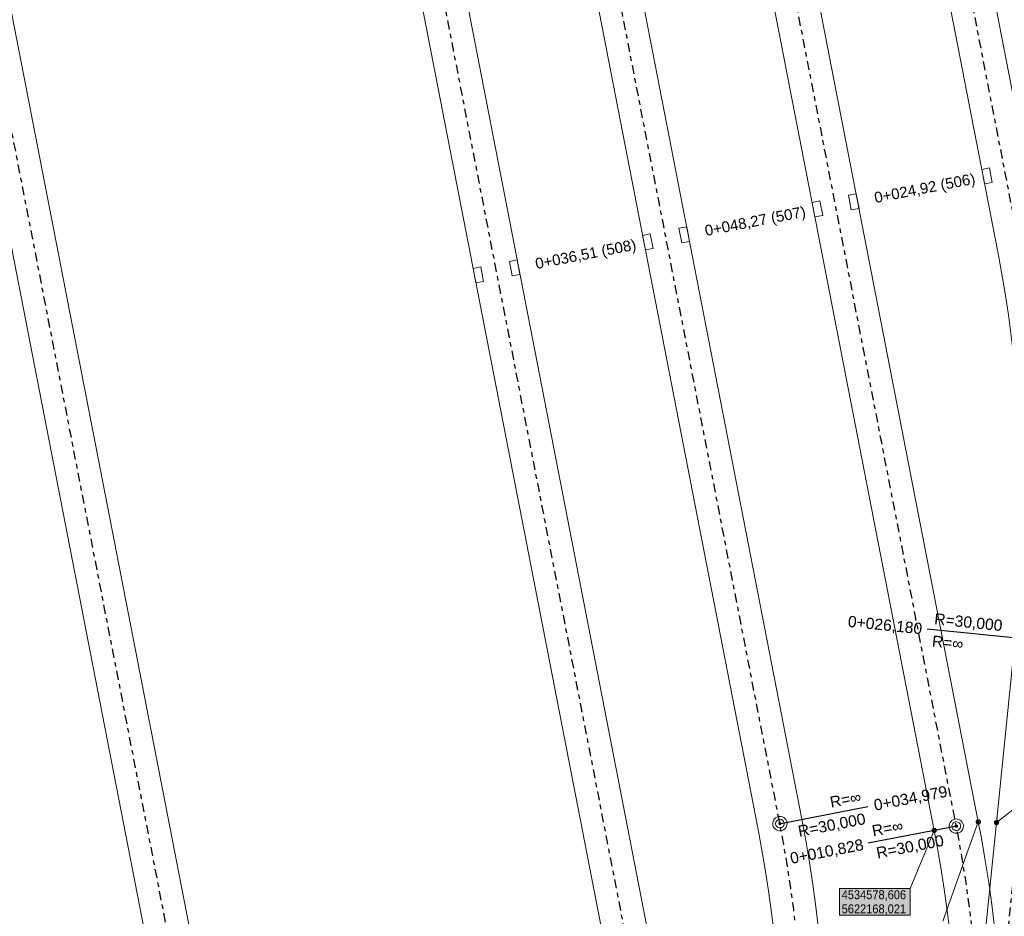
# Model space of a CAD drawing. Extents: x 4534497 to 4534598, y 5622071 to 5622343.
# Tile 15 of 44: x 4534558 to 4534580, y 5622166 to 5622186. Entities that reach past the tile are written whole.
import ezdxf

# ---------------------------------------------------------------- set-up
doc = ezdxf.new("R2010")
doc.units = 0
doc.linetypes.add('LT00000', pattern=[0])
doc.linetypes.add('LT00008', pattern=[0.42, 0.2, -0.1, 0.02, -0.1])
for name, color, linetype, lineweight, true_color in [('A-ELEMENTE', 18, 'LT00000', 5, 0x000000), ('AB_STATIONEN_SCHIENENENTWAESSERUNGEN', 18, 'LT00000', 5, 0x000000), ('ACHSEN', 18, 'LT00000', 5, 0x000000), ('BESCHRIFTUNG', 18, 'LT00000', 5, 0x000000), ('GLEISE', 18, 'LT00000', 5, 0x000000), ('SEW', 18, 'LT00000', 5, 0x000000), ('TXT- KOOR_A505', 18, 'LT00000', 5, 0x000000), ('TXT- KOOR_A506', 18, 'LT00000', 5, 0x000000)]:
    doc.layers.add(name, color=color, linetype=linetype, lineweight=lineweight, true_color=true_color)
doc.styles.add('TS100', font='arial.ttf', dxfattribs={"height": 0.2})

# ---------------------------------------------------------------- blocks, each defined once
blk = doc.blocks.new('SYMB1109')
at = {"color": 0, "linetype": 'ByBlock', "lineweight": -2, "flags": 128}
for points in [[(0.5, 0), (0.489765, 0.100649), (0.459479, 0.197178), (0.410382, 0.285634), (0.344483, 0.362396), (0.264482, 0.424322), (0.173653, 0.468876), (0.075714, 0.494234), (-0.025325, 0.499358), (-0.125326, 0.484039), (-0.220197, 0.448902), (-0.306053, 0.395388), (-0.379379, 0.325686), (-0.437173, 0.242651), (-0.47707, 0.149682), (-0.497435, 0.050584), (-0.497435, -0.050584), (-0.47707, -0.149682), (-0.437173, -0.242651), (-0.379379, -0.325686), (-0.306053, -0.395388), (-0.220197, -0.448902), (-0.125326, -0.484039), (-0.025325, -0.499358), (0.075714, -0.494234), (0.173653, -0.468876), (0.264482, -0.424322), (0.344483, -0.362396), (0.410382, -0.285634), (0.459479, -0.197178), (0.489765, -0.100649), (0.5, 0)], [(0.3, 0), (0.283745, 0.09741), (0.236742, 0.184264), (0.164084, 0.25115), (0.073646, 0.29082), (-0.024774, 0.298975), (-0.120509, 0.274732), (-0.203184, 0.220717), (-0.263842, 0.142784), (-0.295908, 0.049378), (-0.295908, -0.049378), (-0.263842, -0.142784), (-0.203184, -0.220717), (-0.120509, -0.274732), (-0.024774, -0.298975), (0.073646, -0.29082), (0.164084, -0.25115), (0.236742, -0.184264), (0.283745, -0.09741), (0.3, 0)]]:
    blk.add_lwpolyline(points, close=True, dxfattribs=at)
blk = doc.blocks.new('SYMB151')
at = {"color": 0, "linetype": 'ByBlock', "lineweight": -2, "flags": 128}
for points in [[(0.5, 0), (0.489765, 0.100649), (0.459479, 0.197178), (0.410382, 0.285634), (0.344483, 0.362396), (0.264482, 0.424322), (0.173653, 0.468876), (0.075714, 0.494234), (-0.025325, 0.499358), (-0.125326, 0.484039), (-0.220197, 0.448902), (-0.306053, 0.395388), (-0.379379, 0.325686), (-0.437173, 0.242651), (-0.47707, 0.149682), (-0.497435, 0.050584), (-0.497435, -0.050584), (-0.47707, -0.149682), (-0.437173, -0.242651), (-0.379379, -0.325686), (-0.306053, -0.395388), (-0.220197, -0.448902), (-0.125326, -0.484039), (-0.025325, -0.499358), (0.075714, -0.494234), (0.173653, -0.468876), (0.264482, -0.424322), (0.344483, -0.362396), (0.410382, -0.285634), (0.459479, -0.197178), (0.489765, -0.100649), (0.5, 0)], [(0.26, 0), (0.24432, 0.088925), (0.199172, 0.167125), (0.13, 0.225167), (0.045149, 0.25605), (-0.045149, 0.25605), (-0.13, 0.225167), (-0.199172, 0.167125), (-0.24432, 0.088925), (-0.26, 0), (-0.24432, -0.088925), (-0.199172, -0.167125), (-0.13, -0.225167), (-0.045149, -0.25605), (0.045149, -0.25605), (0.13, -0.225167), (0.199172, -0.167125), (0.24432, -0.088925), (0.26, 0)]]:
    blk.add_lwpolyline(points, close=True, dxfattribs=at)
blk = doc.blocks.new('SYMB7000')
at = {"color": 0, "linetype": 'ByBlock', "lineweight": -2}
for p, q in [((-0.165, 0), (0.165, 0)), ((-0.165, 0), (-0.165, -0.175)), ((0.165, 0), (0.165, -0.175)), ((-0.165, -0.175), (0.165, -0.175))]:
    blk.add_line(p, q, dxfattribs=at)
blk = doc.blocks.new('SYMB1')
at = {"color": 0, "linetype": 'ByBlock', "lineweight": -2, "flags": 128}
blk.add_lwpolyline([(0, -0.021257), (-0.015712, 0), (0.010166, 0.012015), (0, -0.021257)], close=True, dxfattribs=at)

msp = doc.modelspace()

# ---------------------------------------------------------------- hatches: boundary and pattern name
at = {"layer": 'TXT- KOOR_A506', "linetype": 'Continuous', "lineweight": 25, "true_color": 0xffffff}
msp.add_hatch(color=7, dxfattribs=at).paths.add_polyline_path([(4534576.491, 5622166.134), (4534578.071, 5622166.134), (4534578.071, 5622166.729), (4534576.491, 5622166.729)])

# ---------------------------------------------------------------- linework, layer by layer
at = {"layer": 'ACHSEN', "color": 34, "linetype": 'LT00008', "lineweight": 25, "true_color": 0x954a00, "flags": 128}
msp.add_lwpolyline([(4534561.452, 5622110.376), (4534561.691, 5622110.962), (4534561.923, 5622111.55), (4534562.148, 5622112.142), (4534562.365, 5622112.736), (4534562.574, 5622113.332), (4534562.776, 5622113.932), (4534562.97, 5622114.534), (4534563.161, 5622115.15), (4534563.299, 5622115.621), (4534563.429, 5622116.093), (4534563.551, 5622116.567), (4534563.665, 5622117.044), (4534563.772, 5622117.522), (4534563.871, 5622118.002), (4534563.962, 5622118.483), (4534564.045, 5622118.966), (4534564.12, 5622119.45), (4534564.188, 5622119.935), (4534564.247, 5622120.421), (4534564.287, 5622120.786), (4534564.827, 5622126.109), (4534565.42, 5622131.949), (4534565.664, 5622134.352), (4534565.721, 5622134.95), (4534565.769, 5622135.548), (4534565.81, 5622136.146), (4534565.843, 5622136.745), (4534565.867, 5622137.345), (4534565.884, 5622137.945), (4534565.893, 5622138.544), (4534565.894, 5622139.144), (4534565.886, 5622139.744), (4534565.871, 5622140.344), (4534565.848, 5622140.944), (4534565.817, 5622141.543), (4534565.777, 5622142.142), (4534565.73, 5622142.74), (4534565.675, 5622143.337), (4534565.612, 5622143.934), (4534565.541, 5622144.53), (4534565.462, 5622145.124), (4534565.375, 5622145.718), (4534565.28, 5622146.31), (4534565.177, 5622146.902), (4534565.066, 5622147.49), (4534533.843, 5622308.014), (4534533.753, 5622308.496), (4534533.671, 5622308.979), (4534533.597, 5622309.463), (4534533.532, 5622309.949), (4534533.474, 5622310.435), (4534533.424, 5622310.922), (4534533.381, 5622311.41), (4534533.347, 5622311.899), (4534533.321, 5622312.388), (4534533.303, 5622312.878), (4534533.293, 5622313.368), (4534533.291, 5622313.734), (4534533.295, 5622314.367), (4534533.306, 5622314.999), (4534533.326, 5622315.631), (4534533.354, 5622316.263), (4534533.39, 5622316.895), (4534533.434, 5622317.526), (4534533.485, 5622318.156), (4534533.547, 5622318.799)], dxfattribs=at)
at = {"layer": 'ACHSEN', "color": 53, "linetype": 'LT00008', "lineweight": 25, "true_color": 0xcfff40, "flags": 128}
msp.add_lwpolyline([(4534576.522, 5622146.574), (4534576.762, 5622147.16), (4534576.994, 5622147.748), (4534577.218, 5622148.339), (4534577.435, 5622148.934), (4534577.645, 5622149.53), (4534577.847, 5622150.13), (4534578.041, 5622150.732), (4534578.232, 5622151.348), (4534578.369, 5622151.819), (4534578.499, 5622152.291), (4534578.621, 5622152.765), (4534578.736, 5622153.242), (4534578.843, 5622153.72), (4534578.942, 5622154.2), (4534579.033, 5622154.681), (4534579.116, 5622155.164), (4534579.191, 5622155.648), (4534579.258, 5622156.133), (4534579.318, 5622156.619), (4534579.357, 5622156.984), (4534579.898, 5622162.307), (4534580.491, 5622168.147), (4534580.908, 5622172.257), (4534580.953, 5622172.744), (4534580.991, 5622173.233), (4534581.021, 5622173.722), (4534581.042, 5622174.211), (4534581.056, 5622174.701), (4534581.061, 5622175.191), (4534581.059, 5622175.681), (4534581.048, 5622176.17), (4534581.03, 5622176.66), (4534581.004, 5622177.149), (4534580.969, 5622177.638), (4534580.927, 5622178.126), (4534580.876, 5622178.613), (4534580.818, 5622179.1), (4534580.752, 5622179.585), (4534580.678, 5622180.069), (4534580.596, 5622180.552), (4534580.51, 5622181.015), (4534558.669, 5622293.298), (4534558.572, 5622293.778), (4534558.466, 5622294.257), (4534558.353, 5622294.733), (4534558.233, 5622295.208), (4534558.104, 5622295.681), (4534557.968, 5622296.151), (4534557.824, 5622296.62), (4534557.672, 5622297.085), (4534557.513, 5622297.549), (4534557.346, 5622298.009), (4534557.172, 5622298.467), (4534556.99, 5622298.922), (4534556.801, 5622299.374), (4534556.605, 5622299.823), (4534556.401, 5622300.268), (4534556.19, 5622300.711), (4534555.972, 5622301.149), (4534555.755, 5622301.568), (4534553.828, 5622305.222), (4534551.089, 5622310.413), (4534548.593, 5622315.145), (4534546.691, 5622318.749)], dxfattribs=at)
at = {"layer": 'ACHSEN', "color": 120, "linetype": 'LT00008', "lineweight": 25, "true_color": 0x00ffbf, "flags": 128}
msp.add_lwpolyline([(4534571.176, 5622133.733), (4534571.415, 5622134.318), (4534571.647, 5622134.907), (4534571.872, 5622135.498), (4534572.089, 5622136.092), (4534572.298, 5622136.689), (4534572.5, 5622137.288), (4534572.695, 5622137.89), (4534572.885, 5622138.507), (4534573.023, 5622138.977), (4534573.153, 5622139.449), (4534573.275, 5622139.924), (4534573.39, 5622140.4), (4534573.496, 5622140.878), (4534573.595, 5622141.358), (4534573.686, 5622141.839), (4534573.769, 5622142.322), (4534573.845, 5622142.806), (4534573.912, 5622143.291), (4534573.971, 5622143.778), (4534574.011, 5622144.142), (4534574.551, 5622149.465), (4534575.144, 5622155.305), (4534575.561, 5622159.415), (4534575.607, 5622159.903), (4534575.645, 5622160.391), (4534575.674, 5622160.88), (4534575.696, 5622161.37), (4534575.709, 5622161.859), (4534575.715, 5622162.349), (4534575.712, 5622162.839), (4534575.702, 5622163.329), (4534575.684, 5622163.818), (4534575.657, 5622164.308), (4534575.623, 5622164.796), (4534575.58, 5622165.284), (4534575.53, 5622165.772), (4534575.472, 5622166.258), (4534575.406, 5622166.743), (4534575.331, 5622167.228), (4534575.249, 5622167.711), (4534575.163, 5622168.174), (4534548.37, 5622305.918), (4534548.273, 5622306.398), (4534548.167, 5622306.876), (4534548.054, 5622307.353), (4534547.934, 5622307.828), (4534547.805, 5622308.3), (4534547.669, 5622308.771), (4534547.525, 5622309.239), (4534547.373, 5622309.705), (4534547.214, 5622310.168), (4534547.047, 5622310.629), (4534546.873, 5622311.087), (4534546.691, 5622311.542), (4534546.502, 5622311.994), (4534546.306, 5622312.443), (4534546.102, 5622312.888), (4534545.891, 5622313.33), (4534545.673, 5622313.769), (4534545.433, 5622314.231), (4534543.629, 5622317.638)], dxfattribs=at)
at = {"layer": 'ACHSEN', "color": 4, "linetype": 'LT00008', "lineweight": 25, "true_color": 0x2bf4ff, "flags": 128}
msp.add_lwpolyline([(4534574.046, 5622144.49), (4534574.106, 5622145.12), (4534574.158, 5622145.75), (4534574.202, 5622146.381), (4534574.238, 5622147.013), (4534574.266, 5622147.645), (4534574.286, 5622148.277), (4534574.298, 5622148.909), (4534574.302, 5622149.555), (4534574.298, 5622150.045), (4534574.286, 5622150.534), (4534574.265, 5622151.024), (4534574.237, 5622151.513), (4534574.201, 5622152.001), (4534574.157, 5622152.489), (4534574.105, 5622152.976), (4534574.045, 5622153.463), (4534573.977, 5622153.948), (4534573.901, 5622154.432), (4534573.818, 5622154.914), (4534573.75, 5622155.275), (4534543.117, 5622312.759), (4534542.44, 5622316.22), (4534542.247, 5622317.2)], dxfattribs=at)
at = {"layer": 'ACHSEN', "color": 80, "linetype": 'LT00008', "lineweight": 25, "true_color": 0x40ff00, "flags": 128}
msp.add_lwpolyline([(4534579.392, 5622157.332), (4534579.452, 5622157.962), (4534579.504, 5622158.592), (4534579.548, 5622159.223), (4534579.584, 5622159.854), (4534579.612, 5622160.486), (4534579.632, 5622161.118), (4534579.644, 5622161.751), (4534579.648, 5622162.396), (4534579.644, 5622162.886), (4534579.632, 5622163.376), (4534579.612, 5622163.865), (4534579.584, 5622164.355), (4534579.548, 5622164.843), (4534579.504, 5622165.331), (4534579.452, 5622165.818), (4534579.392, 5622166.304), (4534579.324, 5622166.789), (4534579.248, 5622167.273), (4534579.164, 5622167.756), (4534579.096, 5622168.117), (4534552.524, 5622304.727), (4534552.427, 5622305.207), (4534552.321, 5622305.685), (4534552.208, 5622306.162), (4534552.087, 5622306.637), (4534551.959, 5622307.109), (4534551.822, 5622307.58), (4534551.679, 5622308.048), (4534551.527, 5622308.514), (4534551.368, 5622308.977), (4534551.201, 5622309.438), (4534551.027, 5622309.896), (4534550.892, 5622310.237), (4534550.651, 5622310.822), (4534550.403, 5622311.403), (4534550.148, 5622311.982), (4534549.885, 5622312.557), (4534549.615, 5622313.129), (4534549.338, 5622313.698), (4534549.054, 5622314.263), (4534548.756, 5622314.836)], dxfattribs=at)
at = {"layer": 'BESCHRIFTUNG', "color": 53, "lineweight": 25, "true_color": 0xcfff40}
msp.add_line((4534580.933, 5622172.254), (4534578.446, 5622172.507), dxfattribs=at)
at = {"layer": 'BESCHRIFTUNG', "color": 120, "lineweight": 25, "true_color": 0x00ffbf}
msp.add_line((4534575.188, 5622168.179), (4534577.126, 5622168.556), dxfattribs=at)
at = {"layer": 'BESCHRIFTUNG', "color": 80, "lineweight": 25, "true_color": 0x40ff00}
msp.add_line((4534579.072, 5622168.112), (4534577.133, 5622167.735), dxfattribs=at)
at = {"layer": 'GLEISE', "color": 18, "lineweight": 18, "true_color": 0x000000, "flags": 128}
for points in [[(4534576.984, 5622146.382), (4534577.226, 5622146.974), (4534577.46, 5622147.568), (4534577.687, 5622148.165), (4534577.906, 5622148.765), (4534578.118, 5622149.368), (4534578.322, 5622149.973), (4534578.518, 5622150.581), (4534578.71, 5622151.204), (4534578.85, 5622151.682), (4534578.982, 5622152.162), (4534579.107, 5622152.644), (4534579.223, 5622153.129), (4534579.332, 5622153.615), (4534579.432, 5622154.103), (4534579.525, 5622154.592), (4534579.609, 5622155.083), (4534579.686, 5622155.575), (4534579.754, 5622156.068), (4534579.815, 5622156.563), (4534579.855, 5622156.933), (4534580.395, 5622162.256), (4534580.988, 5622168.096), (4534581.405, 5622172.206), (4534581.452, 5622172.702), (4534581.49, 5622173.199), (4534581.52, 5622173.696), (4534581.542, 5622174.193), (4534581.556, 5622174.691), (4534581.561, 5622175.189), (4534581.559, 5622175.687), (4534581.548, 5622176.185), (4534581.529, 5622176.683), (4534581.503, 5622177.18), (4534581.468, 5622177.677), (4534581.425, 5622178.173), (4534581.373, 5622178.669), (4534581.314, 5622179.163), (4534581.247, 5622179.657), (4534581.171, 5622180.149), (4534581.088, 5622180.64), (4534581, 5622181.111), (4534559.16, 5622293.393), (4534559.061, 5622293.882), (4534558.954, 5622294.368), (4534558.839, 5622294.853), (4534558.716, 5622295.335), (4534558.585, 5622295.816), (4534558.447, 5622296.294), (4534558.3, 5622296.77), (4534558.146, 5622297.244), (4534557.984, 5622297.715), (4534557.815, 5622298.183), (4534557.638, 5622298.649), (4534557.453, 5622299.111), (4534557.261, 5622299.571), (4534557.061, 5622300.027), (4534556.854, 5622300.48), (4534556.64, 5622300.93), (4534556.418, 5622301.375), (4534556.198, 5622301.801), (4534554.27, 5622305.455), (4534551.531, 5622310.647), (4534549.035, 5622315.379), (4534547.134, 5622318.983)], [(4534560.99, 5622110.569), (4534561.227, 5622111.148), (4534561.457, 5622111.731), (4534561.679, 5622112.316), (4534561.894, 5622112.904), (4534562.101, 5622113.495), (4534562.301, 5622114.088), (4534562.494, 5622114.684), (4534562.682, 5622115.295), (4534562.818, 5622115.757), (4534562.946, 5622116.222), (4534563.066, 5622116.688), (4534563.178, 5622117.156), (4534563.283, 5622117.627), (4534563.38, 5622118.098), (4534563.47, 5622118.572), (4534563.552, 5622119.047), (4534563.626, 5622119.523), (4534563.692, 5622120), (4534563.75, 5622120.478), (4534563.789, 5622120.836), (4534564.33, 5622126.159), (4534564.923, 5622131.999), (4534565.167, 5622134.403), (4534565.223, 5622134.993), (4534565.271, 5622135.585), (4534565.311, 5622136.177), (4534565.343, 5622136.769), (4534565.368, 5622137.362), (4534565.384, 5622137.955), (4534565.393, 5622138.548), (4534565.394, 5622139.142), (4534565.386, 5622139.735), (4534565.371, 5622140.328), (4534565.348, 5622140.921), (4534565.317, 5622141.514), (4534565.279, 5622142.106), (4534565.232, 5622142.697), (4534565.177, 5622143.288), (4534565.115, 5622143.878), (4534565.045, 5622144.467), (4534564.966, 5622145.055), (4534564.88, 5622145.642), (4534564.787, 5622146.228), (4534564.685, 5622146.813), (4534564.576, 5622147.395), (4534533.352, 5622307.919), (4534533.261, 5622308.408), (4534533.178, 5622308.899), (4534533.103, 5622309.392), (4534533.036, 5622309.885), (4534532.977, 5622310.38), (4534532.926, 5622310.875), (4534532.883, 5622311.372), (4534532.848, 5622311.868), (4534532.822, 5622312.366), (4534532.803, 5622312.864), (4534532.793, 5622313.361), (4534532.791, 5622313.734), (4534532.795, 5622314.373), (4534532.807, 5622315.012), (4534532.827, 5622315.65), (4534532.855, 5622316.288), (4534532.891, 5622316.926), (4534532.935, 5622317.563), (4534532.987, 5622318.2), (4534533.049, 5622318.849)], [(4534561.914, 5622110.184), (4534562.155, 5622110.776), (4534562.39, 5622111.37), (4534562.616, 5622111.967), (4534562.836, 5622112.567), (4534563.047, 5622113.17), (4534563.251, 5622113.775), (4534563.447, 5622114.383), (4534563.64, 5622115.006), (4534563.78, 5622115.484), (4534563.912, 5622115.964), (4534564.036, 5622116.446), (4534564.152, 5622116.931), (4534564.261, 5622117.417), (4534564.362, 5622117.905), (4534564.454, 5622118.394), (4534564.539, 5622118.885), (4534564.615, 5622119.377), (4534564.684, 5622119.87), (4534564.744, 5622120.365), (4534564.784, 5622120.735), (4534565.324, 5622126.058), (4534565.917, 5622131.898), (4534566.162, 5622134.302), (4534566.219, 5622134.906), (4534566.268, 5622135.51), (4534566.309, 5622136.116), (4534566.342, 5622136.721), (4534566.367, 5622137.327), (4534566.384, 5622137.934), (4534566.393, 5622138.541), (4534566.394, 5622139.147), (4534566.386, 5622139.754), (4534566.371, 5622140.36), (4534566.347, 5622140.966), (4534566.316, 5622141.572), (4534566.276, 5622142.178), (4534566.228, 5622142.782), (4534566.172, 5622143.387), (4534566.109, 5622143.99), (4534566.037, 5622144.592), (4534565.957, 5622145.194), (4534565.869, 5622145.794), (4534565.773, 5622146.393), (4534565.669, 5622146.991), (4534565.557, 5622147.586), (4534534.333, 5622308.11), (4534534.245, 5622308.583), (4534534.165, 5622309.058), (4534534.092, 5622309.534), (4534534.028, 5622310.012), (4534533.971, 5622310.49), (4534533.921, 5622310.969), (4534533.88, 5622311.449), (4534533.846, 5622311.93), (4534533.821, 5622312.411), (4534533.803, 5622312.892), (4534533.793, 5622313.374), (4534533.791, 5622313.735), (4534533.795, 5622314.361), (4534533.806, 5622314.987), (4534533.826, 5622315.613), (4534533.853, 5622316.238), (4534533.889, 5622316.863), (4534533.932, 5622317.488), (4534533.984, 5622318.112), (4534534.044, 5622318.748)], [(4534576.061, 5622146.767), (4534576.298, 5622147.346), (4534576.528, 5622147.929), (4534576.75, 5622148.514), (4534576.965, 5622149.102), (4534577.172, 5622149.693), (4534577.372, 5622150.286), (4534577.564, 5622150.882), (4534577.753, 5622151.493), (4534577.888, 5622151.955), (4534578.016, 5622152.42), (4534578.136, 5622152.886), (4534578.249, 5622153.354), (4534578.354, 5622153.825), (4534578.451, 5622154.296), (4534578.541, 5622154.77), (4534578.622, 5622155.245), (4534578.696, 5622155.721), (4534578.763, 5622156.198), (4534578.821, 5622156.676), (4534578.86, 5622157.034), (4534579.4, 5622162.357), (4534579.993, 5622168.197), (4534580.41, 5622172.307), (4534580.455, 5622172.787), (4534580.492, 5622173.267), (4534580.521, 5622173.748), (4534580.542, 5622174.229), (4534580.556, 5622174.711), (4534580.561, 5622175.192), (4534580.559, 5622175.674), (4534580.549, 5622176.156), (4534580.531, 5622176.637), (4534580.505, 5622177.118), (4534580.471, 5622177.599), (4534580.429, 5622178.079), (4534580.38, 5622178.558), (4534580.322, 5622179.036), (4534580.257, 5622179.513), (4534580.184, 5622179.99), (4534580.104, 5622180.465), (4534580.019, 5622180.92), (4534558.178, 5622293.203), (4534558.083, 5622293.675), (4534557.979, 5622294.145), (4534557.868, 5622294.614), (4534557.749, 5622295.081), (4534557.623, 5622295.546), (4534557.489, 5622296.008), (4534557.347, 5622296.469), (4534557.198, 5622296.927), (4534557.041, 5622297.382), (4534556.877, 5622297.835), (4534556.706, 5622298.286), (4534556.527, 5622298.733), (4534556.342, 5622299.177), (4534556.148, 5622299.619), (4534555.948, 5622300.057), (4534555.741, 5622300.492), (4534555.526, 5622300.923), (4534555.313, 5622301.334), (4534553.386, 5622304.988), (4534550.647, 5622310.18), (4534548.151, 5622314.912), (4534546.249, 5622318.516)], [(4534571.638, 5622133.541), (4534571.879, 5622134.132), (4534572.114, 5622134.726), (4534572.34, 5622135.323), (4534572.56, 5622135.923), (4534572.771, 5622136.526), (4534572.975, 5622137.131), (4534573.171, 5622137.739), (4534573.364, 5622138.362), (4534573.504, 5622138.84), (4534573.636, 5622139.32), (4534573.76, 5622139.803), (4534573.877, 5622140.287), (4534573.985, 5622140.773), (4534574.086, 5622141.261), (4534574.178, 5622141.75), (4534574.263, 5622142.241), (4534574.339, 5622142.733), (4534574.408, 5622143.227), (4534574.468, 5622143.721), (4534574.508, 5622144.092), (4534575.049, 5622149.414), (4534575.642, 5622155.254), (4534576.059, 5622159.364), (4534576.105, 5622159.86), (4534576.143, 5622160.357), (4534576.173, 5622160.854), (4534576.195, 5622161.352), (4534576.209, 5622161.85), (4534576.215, 5622162.348), (4534576.212, 5622162.846), (4534576.202, 5622163.344), (4534576.183, 5622163.841), (4534576.156, 5622164.339), (4534576.121, 5622164.835), (4534576.078, 5622165.332), (4534576.027, 5622165.827), (4534575.968, 5622166.322), (4534575.9, 5622166.815), (4534575.825, 5622167.307), (4534575.742, 5622167.798), (4534575.654, 5622168.269), (4534548.861, 5622306.013), (4534548.762, 5622306.501), (4534548.655, 5622306.988), (4534548.54, 5622307.472), (4534548.417, 5622307.955), (4534548.286, 5622308.436), (4534548.148, 5622308.914), (4534548.001, 5622309.39), (4534547.847, 5622309.864), (4534547.685, 5622310.335), (4534547.516, 5622310.803), (4534547.339, 5622311.268), (4534547.154, 5622311.731), (4534546.962, 5622312.19), (4534546.762, 5622312.647), (4534546.555, 5622313.1), (4534546.341, 5622313.549), (4534546.119, 5622313.995), (4534545.875, 5622314.465), (4534544.071, 5622317.872)], [(4534574.543, 5622144.44), (4534574.604, 5622145.076), (4534574.656, 5622145.713), (4534574.701, 5622146.35), (4534574.737, 5622146.987), (4534574.765, 5622147.626), (4534574.786, 5622148.264), (4534574.798, 5622148.903), (4534574.802, 5622149.555), (4534574.798, 5622150.053), (4534574.785, 5622150.551), (4534574.765, 5622151.048), (4534574.736, 5622151.546), (4534574.7, 5622152.042), (4534574.655, 5622152.538), (4534574.602, 5622153.034), (4534574.541, 5622153.528), (4534574.472, 5622154.021), (4534574.395, 5622154.513), (4534574.31, 5622155.004), (4534574.241, 5622155.37), (4534543.608, 5622312.855), (4534542.931, 5622316.316), (4534542.738, 5622317.296)], [(4534570.714, 5622133.925), (4534570.951, 5622134.505), (4534571.181, 5622135.087), (4534571.403, 5622135.672), (4534571.618, 5622136.26), (4534571.826, 5622136.851), (4534572.025, 5622137.445), (4534572.218, 5622138.04), (4534572.406, 5622138.651), (4534572.542, 5622139.113), (4534572.67, 5622139.578), (4534572.79, 5622140.044), (4534572.902, 5622140.513), (4534573.007, 5622140.983), (4534573.105, 5622141.455), (4534573.194, 5622141.928), (4534573.276, 5622142.403), (4534573.35, 5622142.879), (4534573.416, 5622143.356), (4534573.475, 5622143.834), (4534573.513, 5622144.193), (4534574.054, 5622149.515), (4534574.647, 5622155.355), (4534575.064, 5622159.465), (4534575.109, 5622159.945), (4534575.146, 5622160.425), (4534575.175, 5622160.906), (4534575.196, 5622161.388), (4534575.209, 5622161.869), (4534575.215, 5622162.351), (4534575.212, 5622162.832), (4534575.202, 5622163.314), (4534575.184, 5622163.796), (4534575.158, 5622164.277), (4534575.124, 5622164.757), (4534575.083, 5622165.237), (4534575.033, 5622165.716), (4534574.976, 5622166.194), (4534574.911, 5622166.672), (4534574.838, 5622167.148), (4534574.757, 5622167.623), (4534574.672, 5622168.078), (4534547.879, 5622305.822), (4534547.784, 5622306.294), (4534547.68, 5622306.765), (4534547.569, 5622307.233), (4534547.45, 5622307.7), (4534547.324, 5622308.165), (4534547.19, 5622308.628), (4534547.048, 5622309.088), (4534546.899, 5622309.546), (4534546.742, 5622310.002), (4534546.578, 5622310.455), (4534546.407, 5622310.905), (4534546.229, 5622311.353), (4534546.043, 5622311.797), (4534545.849, 5622312.238), (4534545.649, 5622312.676), (4534545.442, 5622313.111), (4534545.227, 5622313.542), (4534544.991, 5622313.997), (4534543.187, 5622317.403)], [(4534573.549, 5622144.541), (4534573.608, 5622145.164), (4534573.659, 5622145.788), (4534573.703, 5622146.413), (4534573.738, 5622147.038), (4534573.766, 5622147.664), (4534573.786, 5622148.289), (4534573.798, 5622148.915), (4534573.802, 5622149.555), (4534573.798, 5622150.036), (4534573.786, 5622150.518), (4534573.766, 5622150.999), (4534573.738, 5622151.48), (4534573.703, 5622151.961), (4534573.66, 5622152.44), (4534573.608, 5622152.919), (4534573.549, 5622153.397), (4534573.483, 5622153.874), (4534573.408, 5622154.35), (4534573.326, 5622154.825), (4534573.259, 5622155.179), (4534542.626, 5622312.664), (4534541.95, 5622316.123), (4534541.757, 5622317.103)], [(4534579.89, 5622157.282), (4534579.95, 5622157.918), (4534580.003, 5622158.554), (4534580.047, 5622159.191), (4534580.084, 5622159.829), (4534580.112, 5622160.467), (4534580.132, 5622161.106), (4534580.144, 5622161.744), (4534580.148, 5622162.396), (4534580.144, 5622162.894), (4534580.132, 5622163.392), (4534580.111, 5622163.89), (4534580.083, 5622164.387), (4534580.046, 5622164.884), (4534580.001, 5622165.38), (4534579.948, 5622165.875), (4534579.887, 5622166.37), (4534579.818, 5622166.863), (4534579.741, 5622167.355), (4534579.656, 5622167.846), (4534579.587, 5622168.212), (4534553.015, 5622304.822), (4534552.916, 5622305.31), (4534552.809, 5622305.797), (4534552.694, 5622306.281), (4534552.571, 5622306.764), (4534552.44, 5622307.244), (4534552.302, 5622307.723), (4534552.155, 5622308.199), (4534552.001, 5622308.673), (4534551.839, 5622309.144), (4534551.67, 5622309.612), (4534551.493, 5622310.077), (4534551.355, 5622310.424), (4534551.112, 5622311.015), (4534550.862, 5622311.602), (4534550.604, 5622312.187), (4534550.338, 5622312.768), (4534550.066, 5622313.346), (4534549.786, 5622313.92), (4534549.499, 5622314.49), (4534549.198, 5622315.069)], [(4534578.895, 5622157.383), (4534578.954, 5622158.006), (4534579.006, 5622158.63), (4534579.049, 5622159.255), (4534579.085, 5622159.88), (4534579.113, 5622160.505), (4534579.132, 5622161.131), (4534579.144, 5622161.757), (4534579.148, 5622162.396), (4534579.144, 5622162.878), (4534579.132, 5622163.359), (4534579.112, 5622163.841), (4534579.085, 5622164.322), (4534579.049, 5622164.802), (4534579.006, 5622165.282), (4534578.955, 5622165.761), (4534578.896, 5622166.239), (4534578.829, 5622166.716), (4534578.755, 5622167.192), (4534578.672, 5622167.667), (4534578.606, 5622168.021), (4534552.033, 5622304.631), (4534551.937, 5622305.103), (4534551.834, 5622305.574), (4534551.723, 5622306.042), (4534551.604, 5622306.509), (4534551.477, 5622306.974), (4534551.343, 5622307.437), (4534551.202, 5622307.897), (4534551.053, 5622308.355), (4534550.896, 5622308.811), (4534550.732, 5622309.264), (4534550.561, 5622309.714), (4534550.428, 5622310.049), (4534550.19, 5622310.628), (4534549.944, 5622311.204), (4534549.691, 5622311.777), (4534549.431, 5622312.347), (4534549.164, 5622312.913), (4534548.89, 5622313.476), (4534548.608, 5622314.035), (4534548.314, 5622314.602)]]:
    msp.add_lwpolyline(points, dxfattribs=at)
at = {"layer": 'TXT- KOOR_A505'}
msp.add_line((4534581.362, 5622169.273), (4534579.993, 5622168.197), dxfattribs=at)
at = {"layer": 'TXT- KOOR_A505', "flags": 128}
msp.add_lwpolyline([(4534579.963, 5622168.236), (4534579.989, 5622168.246), (4534580.013, 5622168.242), (4534580.032, 5622168.228), (4534580.042, 5622168.202), (4534580.039, 5622168.178), (4534580.024, 5622168.158), (4534579.997, 5622168.148), (4534579.971, 5622168.153), (4534579.954, 5622168.166), (4534579.945, 5622168.187), (4534579.947, 5622168.214), (4534579.963, 5622168.236)], close=True, dxfattribs=at)
msp.add_lwpolyline([(4534579.957, 5622168.194), (4534579.982, 5622168.163), (4534580.01, 5622168.159), (4534579.961, 5622168.222), (4534579.976, 5622168.235), (4534580.026, 5622168.172), (4534580.029, 5622168.2), (4534580.004, 5622168.231)], dxfattribs=at)
at = {"layer": 'TXT- KOOR_A506'}
for p, q in [((4534578.793, 5622166.002), (4534579.587, 5622168.212)), ((4534578.071, 5622166.729), (4534578.606, 5622168.021))]:
    msp.add_line(p, q, dxfattribs=at)
at = {"layer": 'TXT- KOOR_A506', "flags": 128}
for points in [[(4534579.633, 5622168.195), (4534579.617, 5622168.172), (4534579.594, 5622168.163), (4534579.571, 5622168.165), (4534579.548, 5622168.182), (4534579.539, 5622168.204), (4534579.541, 5622168.229), (4534579.558, 5622168.252), (4534579.582, 5622168.261), (4534579.604, 5622168.259), (4534579.623, 5622168.246), (4534579.636, 5622168.222), (4534579.633, 5622168.195)], [(4534578.651, 5622168.002), (4534578.633, 5622167.98), (4534578.61, 5622167.972), (4534578.587, 5622167.975), (4534578.565, 5622167.993), (4534578.557, 5622168.015), (4534578.56, 5622168.04), (4534578.578, 5622168.062), (4534578.603, 5622168.07), (4534578.624, 5622168.067), (4534578.643, 5622168.053), (4534578.655, 5622168.029), (4534578.651, 5622168.002)], [(4534576.491, 5622166.134), (4534578.071, 5622166.134), (4534578.071, 5622166.729), (4534576.491, 5622166.729), (4534576.491, 5622166.134)]]:
    msp.add_lwpolyline(points, close=True, dxfattribs=at)
for points in [[(4534579.616, 5622168.234), (4534579.578, 5622168.247), (4534579.553, 5622168.235), (4534579.628, 5622168.208), (4534579.621, 5622168.189), (4534579.546, 5622168.216), (4534579.558, 5622168.191), (4534579.596, 5622168.177)], [(4534578.635, 5622168.041), (4534578.598, 5622168.057), (4534578.572, 5622168.046), (4534578.646, 5622168.015), (4534578.639, 5622167.997), (4534578.565, 5622168.027), (4534578.576, 5622168.001), (4534578.613, 5622167.986)]]:
    msp.add_lwpolyline(points, dxfattribs=at)

# ---------------------------------------------------------------- block references
at = {"layer": 'A-ELEMENTE', "color": 18, "true_color": 0x000000, "xscale": 0.32, "yscale": 0.32, "zscale": 0.32, "rotation": 11.00727}
for p in [(4534575.163, 5622168.174), (4534579.096, 5622168.117)]:
    msp.add_blockref('SYMB1109', p, dxfattribs=at)
at = {"layer": 'AB_STATIONEN_SCHIENENENTWAESSERUNGEN', "color": 155, "true_color": 0x2771ad, "xscale": 0.001, "yscale": 0.001, "zscale": 0.001}
for p in [(4534576.405, 5622181.952), (4534572.626, 5622181.217), (4534568.847, 5622180.48)]:
    msp.add_blockref('SYMB1', p, dxfattribs=at)
at = {"layer": 'BESCHRIFTUNG', "color": 120, "true_color": 0x00ffbf, "xscale": 0.05, "yscale": 0.05, "zscale": 0.05, "rotation": 11.00727}
msp.add_blockref('SYMB151', (4534575.163, 5622168.174), dxfattribs=at)
at = {"layer": 'BESCHRIFTUNG', "color": 80, "true_color": 0x40ff00, "xscale": 0.05, "yscale": 0.05, "zscale": 0.05, "rotation": 191.00727}
msp.add_blockref('SYMB151', (4534579.096, 5622168.117), dxfattribs=at)
at = {"layer": 'SEW', "color": 155, "true_color": 0x2771ad}
for p, rotation in [((4534579.694, 5622182.591), 101.00727), ((4534575.914, 5622181.856), 101.00727), ((4534576.896, 5622182.047), 281.00727), ((4534573.117, 5622181.312), 281.00727), ((4534572.135, 5622181.121), 101.00727), ((4534569.338, 5622180.576), 281.00727), ((4534568.356, 5622180.385), 101.00727)]:
    msp.add_blockref('SYMB7000', p, dxfattribs=dict(at, rotation=rotation))

# ---------------------------------------------------------------- texts
at = {"layer": 'AB_STATIONEN_SCHIENENENTWAESSERUNGEN', "color": 155, "lineweight": 50, "true_color": 0x2771ad, "style": 'TS100'}
for s, p in [('0+024,92 (506)', (4534577.294, 5622182.002)), ('0+048,27 (507)', (4534573.515, 5622181.267)), ('0+036,51 (508)', (4534569.736, 5622180.531))]:
    msp.add_text(s, height=0.24, rotation=11.0073, dxfattribs=at).set_placement(p)
at = {"layer": 'BESCHRIFTUNG', "color": 53, "lineweight": 25, "true_color": 0xcfff40, "style": 'TS100'}
for s, p in [('0+026,180', (4534576.67, 5622172.561)), ('R=30,000', (4534578.595, 5622172.617))]:
    msp.add_text(s, height=0.25, rotation=354.2018, dxfattribs=at).set_placement(p)
at = {"layer": 'BESCHRIFTUNG', "color": 53, "lineweight": 25, "true_color": 0xcfff40, "style": 'TS100', "width": 0.99}
msp.add_text('R=∞', height=0.25, rotation=354.2018, dxfattribs=at).set_placement((4534578.545, 5622172.12))
at = {"layer": 'BESCHRIFTUNG', "color": 120, "lineweight": 25, "true_color": 0x00ffbf, "style": 'TS100', "width": 0.99}
msp.add_text('R=∞', height=0.25, rotation=11.0073, dxfattribs=at).set_placement((4534576.307, 5622168.524))
at = {"layer": 'BESCHRIFTUNG', "color": 120, "lineweight": 25, "true_color": 0x00ffbf, "style": 'TS100'}
for s, p in [('0+034,979', (4534577.285, 5622168.459)), ('R=30,000', (4534575.595, 5622167.876))]:
    msp.add_text(s, height=0.25, rotation=11.0073, dxfattribs=at).set_placement(p)
at = {"layer": 'BESCHRIFTUNG', "color": 80, "lineweight": 25, "true_color": 0x40ff00, "style": 'TS100', "width": 0.99}
msp.add_text('R=∞', height=0.25, rotation=11.0073, dxfattribs=at).set_placement((4534577.244, 5622167.884))
at = {"layer": 'BESCHRIFTUNG', "color": 80, "lineweight": 25, "true_color": 0x40ff00, "style": 'TS100'}
for s, p in [('0+010,828', (4534575.417, 5622167.274)), ('R=30,000', (4534577.34, 5622167.393))]:
    msp.add_text(s, height=0.25, rotation=11.0073, dxfattribs=at).set_placement(p)
at = {"layer": 'TXT- KOOR_A506', "color": 80, "lineweight": 25, "true_color": 0x40ff00, "style": 'TS100', "width": 0.88}
for s, p in [('4534578,606 ', (4534576.541, 5622166.489)), ('5622168,021', (4534576.541, 5622166.174))]:
    msp.add_text(s, height=0.2, dxfattribs=at).set_placement(p)

doc.saveas('drawing.dxf')
